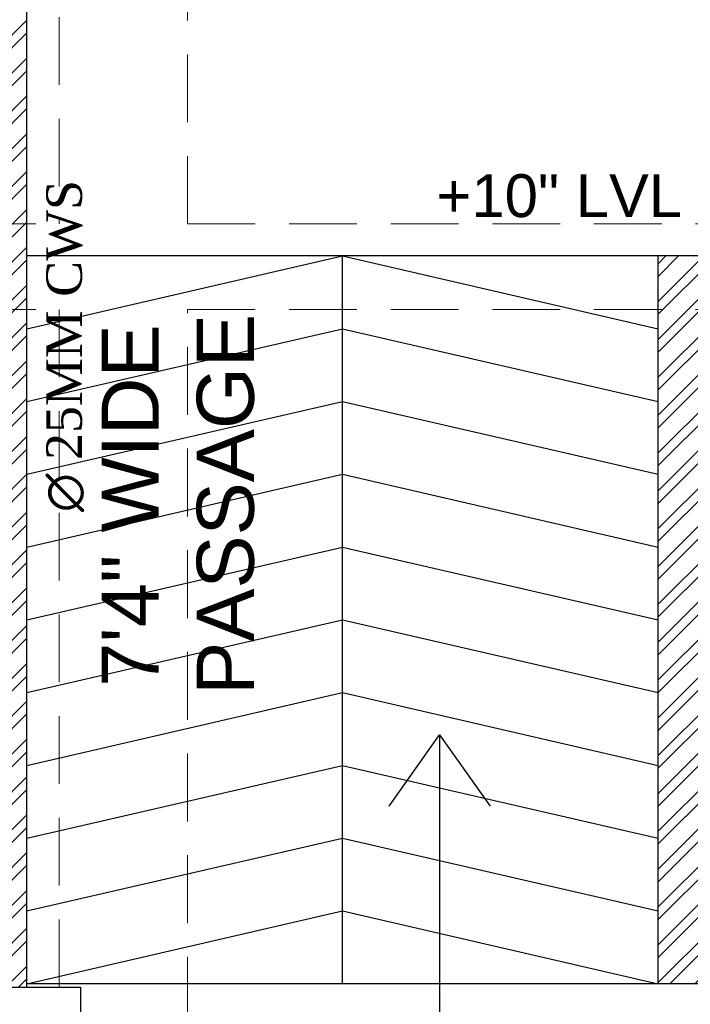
# Model space of a CAD drawing. Header units: inches. Extents: x 113025 to 158499, y 12149 to 30915.
# Tile 136 of 167: x 125417 to 125511, y 29229 to 29367. Entities that reach past the tile are written whole.
import ezdxf

# ---------------------------------------------------------------- set-up
doc = ezdxf.new("R2010")
doc.units = ezdxf.units.IN
doc.header["$MEASUREMENT"] = 0
doc.linetypes.add('HIDDEN', pattern=[0.375, 0.25, -0.125])
doc.layers.add('PD_025_TEXT', color=61, linetype='Continuous')
doc.layers.add('PD_BASE', color=8, linetype='Continuous', transparency=0.5)
for name, color, linetype, lineweight in [('PD_COLUMN', 2, 'Continuous', 60), ('PD_HATCH', 45, 'Continuous', 9), ('PP-SPRINKLER PIPE', 1, 'Continuous', 0), ('PP-TEXT', 7, 'Continuous', 40)]:
    doc.layers.add(name, color=color, linetype=linetype, lineweight=lineweight)
doc.styles.add('MtX_Times_New_Roman', font='times.ttf')
doc.styles.get("Standard").update_dxf_attribs({"font": 'arial.ttf', "height": 6})
doc.styles.add('style1', font='arial.ttf', dxfattribs={"height": 500})
doc.dimstyles.new('ISO-10', dxfattribs={"dimtxt": 6, "dimasz": 0.5, "dimexe": 1.25, "dimexo": 0.625, "dimtad": 1, "dimtoh": 1, "dimdec": 1, "dimlunit": 4, "dimtxsty": 'Standard', "dimblk": 'ARCHTICK', "dimcen": 2.5, "dimclrt": 3, "dimadec": 0, "dimazin": 0, "dimtfac": 1, "dimtdec": 1, "dimtmove": 1, "dimatfit": 3, "dimfxl": 1, "dimarcsym": 0})

# ---------------------------------------------------------------- blocks, each defined once
blk = doc.blocks.new('columns2')
at = {"layer": 'PD_HATCH', "linetype": 'HIDDEN', "ltscale": 38}
for p, q in [((738, 48), (738, -95)), ((756, -95), (756, 48)), ((568.5, -95), (738, -95)), ((756, -95), (924, -95)), ((568.5, -107), (738, -107)), ((738, -107), (738, -250)), ((756, -250), (756, -107)), ((756, -107), (903, -107)), ((822, -201.5), (822, -107)), ((903, -201.5), (822, -201.5))]:
    blk.add_line(p, q, dxfattribs=at)
blk = doc.blocks.new('_ArchTick')
at = {"color": 0, "linetype": 'ByBlock', "const_width": 0.15}
blk.add_lwpolyline([(-0.5, -0.5), (0.5, 0.5)], dxfattribs=at)
blk = doc.blocks.new('FIRST FLOOR AR PLAN')
at = {"layer": 'PD_BASE'}
h = blk.add_hatch(dxfattribs=at)
h.set_pattern_fill('ANSI32', color=256, scale=10)
h.set_pattern_definition([(45, (123173.841, 20768.249), (-2.65165, 2.65165), []), (45, (123175.6088, 20768.249), (-2.65165, 2.65165), [])])
h.paths.add_polyline_path([(123176.99, 20811), (123167.99, 20811), (123167.99, 20729.5), (123176.99, 20729.5)])
h.paths.add_polyline_path([(123538.49, 20663.5), (123368.99, 20663.5), (123368.99, 20654.5), (123538.49, 20654.5)])
h.paths.add_polyline_path([(123722.99, 20663.5), (123553.49, 20663.5), (123553.49, 20654.5), (123722.99, 20654.5)])
h.paths.add_polyline_path([(123176.99, 21527.5), (123167.99, 21527.5), (123167.99, 21446), (123176.99, 21446)])
h.paths.add_polyline_path([(123176.99, 21431), (123167.99, 21431), (123167.99, 21291), (123176.99, 21291)])
h.paths.add_polyline_path([(123176.99, 21276), (123167.99, 21276), (123167.99, 21136), (123176.99, 21136)])
h.paths.add_polyline_path([(123176.99, 21121), (123167.99, 21121), (123167.99, 20981), (123176.99, 20981)])
h.paths.add_polyline_path([(123176.99, 20966), (123167.99, 20966), (123167.99, 20826), (123176.99, 20826)])
h.paths.add_polyline_path([(124268.99, 21602.5), (124102.49, 21602.5), (124102.49, 21593.5), (124268.99, 21593.5)])
h.paths.add_polyline_path([(124087.49, 21602.5), (123922.49, 21602.5), (123922.49, 21593.5), (124087.49, 21593.5)])
h.paths.add_polyline_path([(123907.49, 21602.5), (123737.99, 21602.5), (123737.99, 21593.5), (123907.49, 21593.5)])
h.paths.add_polyline_path([(123722.99, 21602.5), (123553.49, 21602.5), (123553.49, 21593.5), (123722.99, 21593.5)])
h.paths.add_polyline_path([(123353.99, 21602.5), (123242.99, 21602.5), (123242.99, 21593.5), (123353.99, 21593.5)])
h.paths.add_polyline_path([(123227.99, 21602.5), (123167.99, 21602.5), (123167.99, 21542.5), (123176.99, 21542.5), (123176.99, 21593.5), (123227.99, 21593.5)])
h.paths.add_polyline_path([(123176.99, 20714.5), (123167.99, 20714.5), (123167.99, 20654.5), (123227.99, 20654.5), (123227.99, 20663.5), (123176.99, 20663.5)])
h.paths.add_polyline_path([(123353.99, 20663.5), (123242.99, 20663.5), (123242.99, 20654.5), (123353.99, 20654.5)])
h.paths.add_polyline_path([(123762.74, 20663.5), (123737.99, 20663.5), (123737.99, 20654.5), (123762.74, 20654.5)])
h.paths.add_polyline_path([(123907.49, 20663.5), (123882.74, 20663.5), (123882.74, 20654.5), (123907.49, 20654.5)])
h.paths.add_polyline_path([(123944.99, 20663.5), (123922.49, 20663.5), (123922.49, 20654.5), (123944.99, 20654.5)])
h.paths.add_polyline_path([(124087.49, 20663.5), (124064.99, 20663.5), (124064.99, 20654.5), (124087.49, 20654.5)])
h.paths.add_polyline_path([(124124.99, 20663.5), (124102.49, 20663.5), (124102.49, 20654.5), (124124.99, 20654.5)])
h.paths.add_polyline_path([(124268.99, 20663.5), (124244.99, 20663.5), (124244.99, 20654.5), (124268.99, 20654.5)])
h.paths.add_polyline_path([(124283.99, 20672.5), (124274.99, 20672.5)])
h.paths.add_polyline_path([(124283.99, 20811), (124274.99, 20811), (124274.99, 20672.5), (124283.99, 20672.5)])
h.paths.add_polyline_path([(124283.99, 20966), (124274.99, 20966), (124274.99, 20826), (124283.99, 20826)])
h.paths.add_polyline_path([(124283.99, 21276), (124274.99, 21276), (124274.99, 20981), (124283.99, 20981)])
h.paths.add_polyline_path([(124283.99, 21584.5), (124274.99, 21584.5), (124274.99, 21446), (124283.99, 21446)])
h.paths.add_polyline_path([(124265.99, 21443), (124160.99, 21443), (124160.99, 21434), (124265.99, 21434)])
h.paths.add_polyline_path([(124160.99, 21431), (124151.99, 21431), (124151.99, 21353), (124160.99, 21353)])
h.paths.add_polyline_path([(124151.99, 21443), (124079.99, 21443), (124079.99, 21434), (124151.99, 21434)])
h.paths.add_polyline_path([(124079.99, 21431), (124070.99, 21431), (124070.99, 21353), (124079.99, 21353)])
h.paths.add_polyline_path([(124070.99, 21443), (123989.99, 21443), (123989.99, 21341), (124016.99, 21341), (124016.99, 21350), (123998.99, 21350), (123998.99, 21434), (124070.99, 21434)])
h.paths.add_polyline_path([(124070.99, 21350), (124052.99, 21350), (124052.99, 21341), (124070.99, 21341)], flags=17)
h.paths.add_polyline_path([(124097.99, 21350), (124079.99, 21350), (124079.99, 21341), (124097.99, 21341)])
h.paths.add_polyline_path([(124151.99, 21350), (124133.99, 21350), (124133.99, 21341), (124151.99, 21341)])
h.paths.add_polyline_path([(124160.99, 21341), (124151.99, 21341), (124151.99, 21278), (124160.99, 21278)])
h.paths.add_polyline_path([(124283.99, 21292), (124274.99, 21292), (124274.99, 21291), (124283.99, 21291)])
h.paths.add_polyline_path([(124283.99, 21431), (124274.99, 21431), (124274.99, 21412), (124283.99, 21412)])
h.paths.add_polyline_path([(123405.74, 21593.5), (123405.74, 21602.5), (123368.99, 21602.5), (123368.99, 21593.5)])
h.paths.add_polyline_path([(123501.74, 21602.5), (123501.74, 21593.5), (123538.49, 21593.5), (123538.49, 21602.5)])
h = blk.add_hatch(dxfattribs=at)
h.set_pattern_fill('ANSI32', color=256, scale=10)
h.set_pattern_definition([(45, (123733.2206, 21360.1165), (-2.65165, 2.65165), []), (45, (123734.9884, 21360.1165), (-2.65165, 2.65165), [])])
h.paths.add_polyline_path([(123743.99, 21362.2), (123700.74, 21362.2), (123700.74, 21357.7), (123743.99, 21357.7)])
h.paths.add_polyline_path([(123658.74, 21362.2), (123615.49, 21362.2), (123615.49, 21357.7), (123658.74, 21357.7)], flags=17)
h.paths.add_polyline_path([(123743.99, 21279), (123743.99, 21274.5), (123905.99, 21274.5), (123905.99, 21279), (123752.99, 21279), (123752.99, 21368.5), (123812.99, 21368.5), (123812.99, 21344.5), (123817.49, 21344.5), (123817.49, 21368.5), (123896.99, 21368.5), (123896.99, 21340.5), (123901.49, 21340.5), (123901.49, 21499.5), (123905.99, 21499.5), (123905.99, 21504), (123896.99, 21504), (123896.99, 21377.5), (123752.99, 21377.5), (123752.99, 21593.5), (123743.99, 21593.5)])
h.paths.add_polyline_path([(123688.49, 21269.56), (123692.99, 21269.56), (123692.99, 21274.5), (123701.99, 21274.5), (123701.99, 21279), (123615.49, 21279), (123615.49, 21434.5), (123538.49, 21434.5), (123538.49, 21430), (123610.99, 21430), (123610.99, 21279), (123554.99, 21279), (123554.99, 21274.5), (123688.49, 21274.5)])
for p, q in [((123989.99, 21443), (123901.49, 21443)), ((123945.74, 21341), (123945.74, 21443)), ((123989.99, 21341), (123901.49, 21341)), ((123901.49, 21340.5), (123908.99, 21340.5)), ((123908.99, 21340.5), (123908.99, 21292.5))]:
    blk.add_line(p, q, dxfattribs=at)
at = {"layer": 'PD_BASE', "lineweight": 30}
for p, q in [((123989.99, 21341), (123989.99, 21443)), ((124070.99, 21443), (123989.99, 21443)), ((124016.99, 21341), (123989.99, 21341))]:
    blk.add_line(p, q, dxfattribs=at)
blk.add_lwpolyline([(123905.99, 21279), (123752.99, 21279), (123752.99, 21368.5), (123812.99, 21368.5), (123812.99, 21344.5), (123817.49, 21344.5), (123817.49, 21368.5), (123896.99, 21368.5), (123896.99, 21340.5), (123901.49, 21340.5), (123901.49, 21499.5), (123905.99, 21499.5), (123905.99, 21504), (123896.99, 21504), (123896.99, 21377.5), (123752.99, 21377.5), (123752.99, 21593.5), (123743.99, 21593.5), (123743.99, 21279), (123743.99, 21279)], dxfattribs=at)
at = {"layer": 'PD_BASE'}
for points in [[(123901.49, 21432.8), (123945.74, 21443), (123989.99, 21432.8)], [(123901.49, 21422.6), (123945.74, 21432.8), (123989.99, 21422.6)], [(123901.49, 21412.4), (123945.74, 21422.6), (123989.99, 21412.4)], [(123901.49, 21402.2), (123945.74, 21412.4), (123989.99, 21402.2)], [(123901.49, 21392), (123945.74, 21402.2), (123989.99, 21392)], [(123901.49, 21381.8), (123945.74, 21392), (123989.99, 21381.8)], [(123901.49, 21371.6), (123945.74, 21381.8), (123989.99, 21371.6)], [(123901.49, 21361.4), (123945.74, 21371.6), (123989.99, 21361.4)], [(123901.49, 21351.2), (123945.74, 21361.4), (123989.99, 21351.2)], [(123901.49, 21341), (123945.74, 21351.2), (123989.99, 21341)]]:
    blk.add_lwpolyline(points, dxfattribs=at)
at = {"layer": 'PD_COLUMN'}
blk.add_blockref('columns2', (123167.99, 21542.5), dxfattribs=at)
at = {"layer": 'PD_BASE', "insert": (123911.97, 21343.2), "char_height": 8, "width": 128.4952, "attachment_point": 1, "rotation": 90, "style": 'style1'}
blk.add_mtext('\\pi39.404;7\'4" WIDE\\P\\pi38.269;PASSAGE', dxfattribs=at)
at = {"layer": 'PD_BASE', "insert": (123907.08, 21454.46), "char_height": 6, "width": 137.3386, "attachment_point": 1}
blk.add_mtext('\\pi51.834;+10" LVL', dxfattribs=at)
at = {"layer": 'PD_BASE'}
blk.add_leader([(123959.35, 21375.86), (123959.35, 21335.27)], dimstyle='ISO-10', override={"dimasz": 10, "dimtad": 0, "dimldrblk": 'Open90'}, dxfattribs=at)

msp = doc.modelspace()

# ---------------------------------------------------------------- block references
at = {"layer": 'PD_025_TEXT'}
msp.add_blockref('FIRST FLOOR AR PLAN', (1516.78, 7890.65), dxfattribs=at)

# ---------------------------------------------------------------- next in the draw order: linework, layer by layer
at = {"layer": 'PP-SPRINKLER PIPE'}
msp.add_circle((124551.24, 29172.99), 1741.72, dxfattribs=at)

# ---------------------------------------------------------------- next in the draw order: texts
at = {"layer": 'PP-TEXT', "style": 'MtX_Times_New_Roman'}
msp.add_text('∅ 25MM CWS ', height=5, rotation=90, dxfattribs=at).set_placement((125425.98, 29297.76))

doc.saveas('drawing.dxf')
